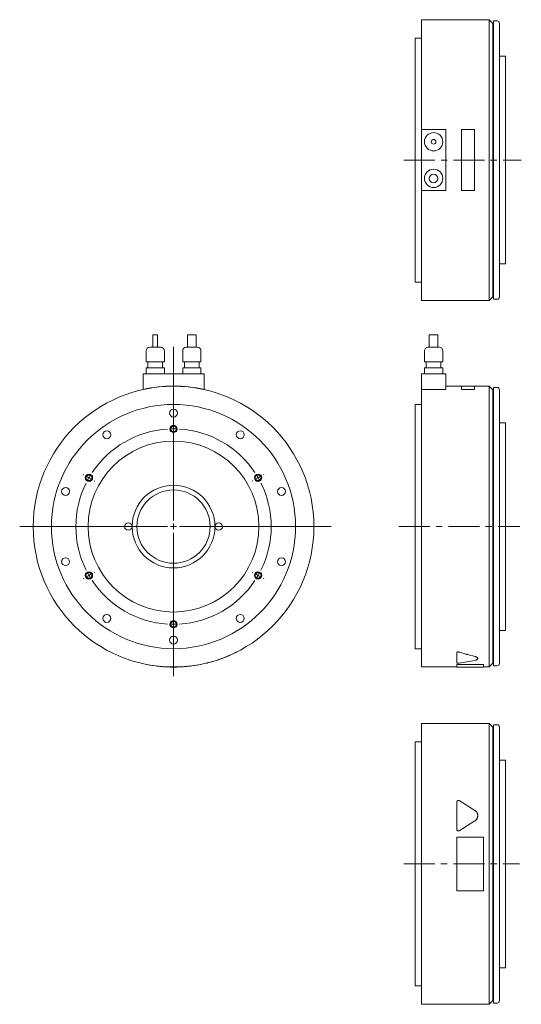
# Model space of a CAD drawing. Header units: millimetres. Extents: x 42 to 1026, y 15 to 833.
# Tile 1 of 2: x 42 to 453, y 15 to 821. Entities that reach past the tile are written whole.
import ezdxf

# ---------------------------------------------------------------- set-up
doc = ezdxf.new("R2010")
doc.units = ezdxf.units.MM
doc.header["$LTSCALE"] = 2
doc.linetypes.add('CENTERX2', pattern=[20.32, 12.7, -2.54, 2.54, -2.54])

# ---------------------------------------------------------------- blocks, each defined once
blk = doc.blocks.new('SW_CENTERMARKSYMBOL_1')
at = {"color": 6, "linetype": 'Continuous', "lineweight": 0}
for p, q in [((0, 5), (0, 147.2)), ((0, 85), (0, 85.5)), ((0, 80), (0, 82.5)), ((0, 80), (0, 77.5)), ((0, 75), (0, 74.5)), ((-73.61, 42.5), (-74.05, 42.75)), ((-69.28, 40), (-71.45, 41.25)), ((69.28, 40), (71.45, 41.25)), ((73.61, 42.5), (74.05, 42.75)), ((-69.28, 40), (-67.12, 38.75)), ((-64.95, 37.5), (-64.52, 37.25)), ((64.95, 37.5), (64.52, 37.25)), ((69.28, 40), (67.12, 38.75)), ((-5, 0), (-126.04, 0)), ((0, 0), (-2.5, 0)), ((0, 0), (0, 2.5)), ((0, 0), (0, -2.5)), ((0, 0), (2.5, 0)), ((5, 0), (129.19, 0)), ((0, -5), (0, -122.6)), ((-69.28, -40), (-71.45, -41.25)), ((-69.28, -40), (-67.12, -38.75)), ((-64.95, -37.5), (-64.52, -37.25)), ((64.95, -37.5), (64.52, -37.25)), ((69.28, -40), (67.12, -38.75)), ((69.28, -40), (71.45, -41.25)), ((-73.61, -42.5), (-74.05, -42.75)), ((73.61, -42.5), (74.05, -42.75)), ((0, -75), (0, -74.5)), ((0, -80), (0, -77.5)), ((0, -80), (0, -82.5)), ((0, -85), (0, -85.5))]:
    blk.add_line(p, q, dxfattribs=at)
for start, end in [(93.58099, 146.41901), (90, 91.79049), (88.20951, 90), (33.58099, 86.41901), (148.20951, 150), (30, 31.79049), (153.58099, 206.41901), (150, 151.79049), (28.20951, 30), (333.58099, 26.41901), (208.20951, 210), (210, 211.79049), (328.20951, 330), (330, 331.79049), (213.58099, 266.41901), (273.58099, 326.41901), (268.20951, 270), (270, 271.79049)]:
    blk.add_arc((0, 0), 80, start, end, dxfattribs=at)

msp = doc.modelspace()

# ---------------------------------------------------------------- linework, layer by layer
at = {"color": 7, "linetype": 'Continuous', "lineweight": 15}
for p, q in [((426.21, 821.4), (370.71, 821.4)), ((370.71, 731.4), (370.71, 821.4)), ((429.21, 818.4), (426.21, 821.4)), ((426.21, 591.4), (426.21, 821.4)), ((429.71, 818.4), (429.21, 818.4)), ((429.21, 594.4), (429.21, 818.4)), ((432.71, 820.4), (429.71, 820.4)), ((429.71, 592.4), (429.71, 820.4)), ((434.71, 818.4), (434.71, 594.4)), ((370.71, 806.4), (365.71, 806.4)), ((365.71, 606.4), (365.71, 806.4)), ((439.71, 791.4), (434.71, 791.4)), ((439.71, 621.4), (439.71, 791.4)), ((370.71, 731.4), (370.71, 681.4)), ((390.71, 731.4), (370.71, 731.4)), ((390.71, 681.4), (390.71, 731.4)), ((403.71, 731.43), (403.71, 681.38)), ((414.21, 731.43), (403.71, 731.43)), ((414.21, 681.38), (414.21, 731.43)), ((370.71, 681.4), (390.71, 681.4)), ((370.71, 591.4), (370.71, 681.4)), ((403.71, 681.38), (414.21, 681.38)), ((434.71, 621.4), (439.71, 621.4)), ((365.71, 606.4), (370.71, 606.4)), ((370.71, 591.4), (426.21, 591.4)), ((426.21, 591.4), (429.21, 594.4)), ((429.21, 594.4), (429.71, 594.4)), ((429.71, 592.4), (432.71, 592.4)), ((150.72, 563.2), (150.72, 553.2)), ((150.72, 563.2), (154.57, 563.2)), ((154.57, 553.2), (154.57, 563.2)), ((179.14, 563.2), (179.14, 553.2)), ((179.14, 563.2), (186.14, 563.2)), ((186.14, 553.2), (186.14, 563.2)), ((377.21, 563.2), (377.21, 553.2)), ((377.21, 563.2), (384.21, 563.2)), ((384.21, 553.2), (384.21, 563.2)), ((145.14, 550.2), (145.14, 541.2)), ((148.14, 553.2), (157.14, 553.2)), ((160.14, 541.2), (160.14, 550.2)), ((175.14, 550.2), (175.14, 541.2)), ((178.14, 553.2), (187.14, 553.2)), ((190.14, 541.2), (190.14, 550.2)), ((373.21, 550.2), (373.21, 541.2)), ((376.21, 553.2), (385.21, 553.2)), ((388.21, 541.2), (388.21, 550.2)), ((145.14, 541.2), (160.14, 541.2)), ((146.64, 541.2), (146.64, 536.2)), ((158.64, 536.2), (158.64, 541.2)), ((175.14, 541.2), (190.14, 541.2)), ((176.64, 541.2), (176.64, 536.2)), ((188.64, 536.2), (188.64, 541.2)), ((373.21, 541.2), (388.21, 541.2)), ((374.71, 541.2), (374.71, 536.2)), ((386.71, 536.2), (386.71, 541.2)), ((145.14, 536.2), (145.14, 531.2)), ((145.14, 536.2), (160.14, 536.2)), ((160.14, 531.2), (160.14, 536.2)), ((175.14, 536.2), (175.14, 531.2)), ((175.14, 536.2), (190.14, 536.2)), ((190.14, 531.2), (190.14, 536.2)), ((373.21, 536.2), (373.21, 531.2)), ((373.21, 536.2), (388.21, 536.2)), ((388.21, 531.2), (388.21, 536.2)), ((142.64, 531.2), (142.64, 518.55)), ((142.64, 531.2), (192.64, 531.2)), ((192.64, 531.2), (192.64, 518.55)), ((370.71, 531.2), (390.71, 531.2)), ((370.71, 531.2), (370.71, 518.55)), ((390.71, 531.2), (390.71, 518.45)), ((142.64, 518.45), (142.62, 518.55)), ((142.64, 518.55), (142.64, 518.45)), ((192.64, 518.45), (192.64, 518.55)), ((192.64, 518.45), (192.66, 518.55)), ((370.71, 406.2), (370.71, 518.55)), ((371.71, 518.55), (370.71, 518.55)), ((371.71, 518.45), (371.71, 518.55)), ((390.71, 518.45), (371.71, 518.45)), ((403.71, 521.2), (390.71, 521.2)), ((414.21, 521.3), (403.71, 521.3)), ((403.71, 521.3), (403.71, 518.55)), ((403.71, 518.55), (414.21, 518.55)), ((403.71, 518.45), (403.71, 518.55)), ((403.71, 518.45), (414.21, 518.45)), ((414.21, 518.55), (414.21, 521.3)), ((426.21, 521.2), (414.21, 521.2)), ((414.21, 518.45), (414.21, 518.55)), ((429.21, 518.2), (426.21, 521.2)), ((426.21, 406.2), (426.21, 521.2)), ((429.71, 518.2), (429.21, 518.2)), ((429.21, 406.2), (429.21, 518.2)), ((432.71, 520.2), (429.71, 520.2)), ((429.71, 406.2), (429.71, 520.2)), ((434.71, 518.2), (434.71, 294.2)), ((370.71, 506.2), (365.71, 506.2)), ((365.71, 406.2), (365.71, 506.2)), ((439.71, 491.2), (434.71, 491.2)), ((439.71, 406.2), (439.71, 491.2)), ((365.71, 306.2), (365.71, 406.2)), ((370.71, 291.2), (370.71, 406.2)), ((426.21, 291.2), (426.21, 406.2)), ((429.21, 294.2), (429.21, 406.2)), ((429.71, 292.2), (429.71, 406.2)), ((439.71, 321.2), (439.71, 406.2)), ((434.71, 321.2), (439.71, 321.2)), ((365.71, 306.2), (370.71, 306.2)), ((399.71, 303.03), (399.71, 302.94)), ((399.71, 294.62), (399.71, 302.94)), ((145.64, 293.33), (145.62, 293.23)), ((189.64, 293.33), (189.66, 293.23)), ((370.71, 291.2), (399.71, 291.2)), ((399.71, 293.33), (421.71, 293.33)), ((399.71, 293.33), (399.71, 293.23)), ((399.71, 293.23), (421.71, 293.23)), ((399.71, 291.1), (399.71, 293.23)), ((399.71, 291.1), (421.71, 291.1)), ((421.71, 293.33), (421.71, 293.23)), ((421.71, 293.23), (421.71, 291.1)), ((421.71, 291.2), (426.21, 291.2)), ((426.21, 291.2), (429.21, 294.2)), ((429.21, 294.2), (429.71, 294.2)), ((429.71, 292.2), (432.71, 292.2)), ((426.21, 244.9), (370.71, 244.9)), ((370.71, 14.9), (370.71, 244.9)), ((429.21, 241.9), (426.21, 244.9)), ((426.21, 14.9), (426.21, 244.9)), ((432.71, 243.9), (429.71, 243.9)), ((429.71, 15.9), (429.71, 243.9)), ((429.71, 241.9), (429.21, 241.9)), ((429.21, 17.9), (429.21, 241.9)), ((434.71, 241.9), (434.71, 17.9)), ((370.71, 229.9), (365.71, 229.9)), ((365.71, 29.9), (365.71, 229.9)), ((439.71, 214.9), (434.71, 214.9)), ((439.71, 44.9), (439.71, 214.9)), ((399.71, 158.12), (399.71, 180.74)), ((401.54, 181.76), (414.48, 173.78)), ((414.48, 165.09), (401.54, 157.1)), ((414.48, 165.05), (401.54, 157.07)), ((399.71, 158.1), (399.71, 158.12)), ((399.71, 151.92), (421.71, 151.92)), ((399.71, 107.88), (399.71, 151.92)), ((421.71, 151.92), (421.71, 107.88)), ((421.71, 107.88), (399.71, 107.88)), ((434.71, 44.9), (439.71, 44.9)), ((365.71, 29.9), (370.71, 29.9)), ((426.21, 14.9), (429.21, 17.9)), ((429.21, 17.9), (429.71, 17.9)), ((370.71, 14.9), (426.21, 14.9)), ((429.71, 15.9), (432.71, 15.9))]:
    msp.add_line(p, q, dxfattribs=at)
at = {"color": 6, "linetype": 'CENTERX2', "lineweight": 0}
for p, q in [((356.32, 706.4), (452.58, 706.4)), ((352.23, 406.2), (451.26, 406.2)), ((356.26, 129.9), (451.12, 129.9))]:
    msp.add_line(p, q, dxfattribs=at)
at = {"color": 7, "linetype": 'Continuous', "lineweight": 15}
for centre, radius in [((380.71, 721.4), 7.5), ((380.71, 721.4), 1.92), ((380.71, 691.4), 7.5), ((380.71, 691.4), 3.5), ((167.64, 406.2), 115), ((167.64, 406.2), 100), ((167.64, 499.2), 3.25), ((112.98, 481.44), 3.25), ((222.3, 481.44), 3.25), ((167.64, 406.2), 70), ((79.19, 434.94), 3.25), ((167.64, 406.2), 33.9), ((167.64, 406.2), 30), ((256.09, 434.94), 3.25), ((130.64, 406.2), 3), ((204.64, 406.2), 3), ((79.19, 377.46), 3.25), ((256.09, 377.46), 3.25), ((112.98, 330.96), 3.25), ((222.3, 330.96), 3.25), ((167.64, 313.2), 3.25)]:
    msp.add_circle(centre, radius, dxfattribs=at)
at = {"color": 6, "linetype": 'Continuous', "lineweight": 15}
for centre in [(167.64, 486.2), (98.36, 446.2), (236.92, 446.2), (98.36, 366.2), (236.92, 366.2), (167.64, 326.2)]:
    msp.add_circle(centre, 3, dxfattribs=at)
for centre in [(167.64, 486.2), (98.36, 446.2), (236.92, 446.2), (98.36, 366.2), (236.92, 366.2), (167.64, 326.2)]:
    msp.add_circle(centre, 2.46)
at = {"color": 7, "linetype": 'Continuous', "lineweight": 15}
for centre, radius, start, end in [((432.71, 818.4), 2, 0, 90), ((432.71, 594.4), 2, 270, 0), ((148.14, 550.2), 3, 90, 180), ((157.14, 550.2), 3, 0, 90), ((178.14, 550.2), 3, 90, 180), ((187.14, 550.2), 3, 0, 90), ((376.21, 550.2), 3, 90, 180), ((385.21, 550.2), 3, 0, 90), ((167.64, 406.2), 115.1, 77.45523, 102.54477), ((432.71, 518.2), 2, 0, 90), ((167.64, 406.2), 115.1, 284.19468, 296.2149), ((167.64, 406.2), 115.1, 258.97109, 281.02891), ((432.71, 294.2), 2, 270, 0), ((432.71, 241.9), 2, 0, 90), ((432.71, 17.9), 2, 270, 0)]:
    msp.add_arc(centre, radius, start, end, dxfattribs=at)
for centre, ratio, start_param, end_param in [((485.61, 406.2), 0.616389, 4.244927, 4.321262), ((485.61, 406.2), 0.616925, 4.244927, 4.321262), ((357.44, 406.2), 0.616925, 4.950981, 5.02309)]:
    msp.add_ellipse(centre, major_axis=(186.57, 0), ratio=ratio, start_param=start_param, end_param=end_param, dxfattribs=at)
for points, knots in [([(218.48, 302.94), (218.58, 302.99), (218.78, 303.09), (219.07, 303.23), (219.32, 303.36), (219.52, 303.46), (219.65, 303.52), (219.66, 303.53), (219.67, 303.53)], [0, 0, 0, 0, 0.177923, 0.356305, 0.534021, 0.711414, 0.889472, 1, 1, 1, 1]), ([(401.54, 303.54), (401.5, 303.55), (401.44, 303.57), (401.34, 303.59), (401.22, 303.61), (401.07, 303.63), (400.85, 303.63), (400.57, 303.61), (400.27, 303.55), (400.02, 303.44), (399.87, 303.34), (399.79, 303.25), (399.74, 303.18), (399.71, 303.1), (399.71, 303.05), (399.71, 303.03)], [0, 0, 0, 0, 0.042293, 0.084035, 0.125628, 0.188415, 0.251025, 0.37595, 0.500841, 0.625239, 0.749836, 0.812186, 0.875092, 0.937446, 1, 1, 1, 1]), ([(399.71, 302.94), (399.71, 302.99), (399.72, 303.04), (399.76, 303.11), (399.77, 303.13), (399.81, 303.18), (399.83, 303.2), (399.88, 303.25), (399.91, 303.27), (399.95, 303.3), (399.97, 303.31), (400, 303.33), (400.02, 303.34), (400.07, 303.37), (400.11, 303.39), (400.17, 303.41), (400.19, 303.42), (400.24, 303.44), (400.26, 303.44), (400.33, 303.47), (400.38, 303.48), (400.47, 303.5), (400.52, 303.51), (400.69, 303.53), (400.8, 303.54), (400.96, 303.54), (401.02, 303.54), (401.13, 303.53), (401.18, 303.52), (401.34, 303.5), (401.44, 303.48), (401.54, 303.45)], [0, 0, 0, 0, 0.125, 0.125, 0.1875, 0.1875, 0.25, 0.25, 0.3125, 0.3125, 0.34375, 0.34375, 0.375, 0.375, 0.4375, 0.4375, 0.46875, 0.46875, 0.5, 0.5, 0.5625, 0.5625, 0.625, 0.625, 0.75, 0.75, 0.8125, 0.8125, 0.875, 0.875, 1, 1, 1, 1]), ([(414.48, 299.89), (414.84, 299.78), (415.55, 299.57), (416.32, 299.14), (416.77, 298.68), (416.96, 298.36), (416.9, 298.2), (416.9, 298.2)], [0, 0, 0, 0, 0.248305, 0.497378, 0.746497, 0.994828, 1, 1, 1, 1]), ([(414.48, 299.79), (414.67, 299.75), (414.85, 299.69), (415.1, 299.61), (415.18, 299.58), (415.31, 299.54), (415.35, 299.52), (415.42, 299.49), (415.46, 299.47), (415.65, 299.39), (415.79, 299.33), (415.98, 299.22), (416.04, 299.19), (416.13, 299.13), (416.16, 299.12), (416.21, 299.08), (416.24, 299.06), (416.37, 298.97), (416.46, 298.89), (416.58, 298.78), (416.62, 298.74), (416.68, 298.66), (416.71, 298.62), (416.79, 298.5), (416.84, 298.43), (416.89, 298.27), (416.9, 298.19), (416.91, 298.04), (416.89, 297.96), (416.86, 297.84), (416.84, 297.81), (416.81, 297.75), (416.8, 297.73), (416.78, 297.69), (416.77, 297.68), (416.7, 297.58), (416.63, 297.51), (416.52, 297.41), (416.47, 297.37), (416.41, 297.32), (416.38, 297.31), (416.33, 297.27), (416.31, 297.26), (416.18, 297.17), (416.06, 297.11), (415.87, 297.02), (415.8, 297), (415.7, 296.95), (415.66, 296.94), (415.59, 296.91), (415.55, 296.9), (415.21, 296.78), (414.86, 296.69), (414.48, 296.61)], [0, 0, 0, 0, 0.0625, 0.0625, 0.09375, 0.09375, 0.109375, 0.109375, 0.125, 0.125, 0.1875, 0.1875, 0.21875, 0.21875, 0.234375, 0.234375, 0.25, 0.25, 0.3125, 0.3125, 0.34375, 0.34375, 0.375, 0.375, 0.4375, 0.4375, 0.5, 0.5, 0.5625, 0.5625, 0.59375, 0.59375, 0.609375, 0.609375, 0.625, 0.625, 0.6875, 0.6875, 0.71875, 0.71875, 0.734375, 0.734375, 0.75, 0.75, 0.8125, 0.8125, 0.84375, 0.84375, 0.859375, 0.859375, 0.875, 0.875, 1, 1, 1, 1]), ([(194.68, 294.32), (194.69, 294.32), (194.7, 294.33), (194.81, 294.35), (195, 294.4), (195.26, 294.46), (195.55, 294.54), (195.76, 294.59), (195.86, 294.62)], [0, 0, 0, 0, 0.098909, 0.279028, 0.459012, 0.63884, 0.818998, 1, 1, 1, 1]), ([(401.54, 294.36), (401.35, 294.33), (401.14, 294.32), (400.82, 294.32), (400.71, 294.32), (400.5, 294.33), (400.4, 294.34), (400.12, 294.38), (399.97, 294.42), (399.76, 294.51), (399.71, 294.56), (399.71, 294.62)], [0, 0, 0, 0, 0.25, 0.25, 0.375, 0.375, 0.5, 0.5, 0.75, 0.75, 1, 1, 1, 1]), ([(399.71, 180.74), (399.71, 180.84), (399.72, 180.94), (399.76, 181.09), (399.77, 181.13), (399.81, 181.23), (399.83, 181.27), (399.88, 181.36), (399.91, 181.41), (399.95, 181.47), (399.97, 181.49), (400, 181.53), (400.02, 181.55), (400.07, 181.61), (400.11, 181.64), (400.17, 181.69), (400.19, 181.71), (400.24, 181.74), (400.26, 181.75), (400.33, 181.79), (400.38, 181.82), (400.47, 181.86), (400.52, 181.88), (400.69, 181.93), (400.8, 181.94), (400.96, 181.94), (401.02, 181.94), (401.13, 181.92), (401.18, 181.91), (401.34, 181.86), (401.44, 181.82), (401.54, 181.76)], [0, 0, 0, 0, 0.125, 0.125, 0.1875, 0.1875, 0.25, 0.25, 0.3125, 0.3125, 0.34375, 0.34375, 0.375, 0.375, 0.4375, 0.4375, 0.46875, 0.46875, 0.5, 0.5, 0.5625, 0.5625, 0.625, 0.625, 0.75, 0.75, 0.8125, 0.8125, 0.875, 0.875, 1, 1, 1, 1]), ([(414.48, 173.78), (414.67, 173.66), (414.85, 173.53), (415.1, 173.33), (415.18, 173.26), (415.31, 173.14), (415.35, 173.11), (415.42, 173.03), (415.46, 172.99), (415.65, 172.79), (415.79, 172.63), (415.98, 172.37), (416.04, 172.28), (416.13, 172.14), (416.16, 172.09), (416.21, 172), (416.24, 171.95), (416.37, 171.72), (416.46, 171.52), (416.58, 171.23), (416.62, 171.13), (416.68, 170.92), (416.71, 170.82), (416.79, 170.51), (416.84, 170.3), (416.89, 169.88), (416.9, 169.67), (416.91, 169.24), (416.89, 169.03), (416.86, 168.71), (416.84, 168.61), (416.81, 168.45), (416.8, 168.4), (416.78, 168.29), (416.77, 168.24), (416.7, 167.98), (416.63, 167.77), (416.52, 167.47), (416.47, 167.37), (416.41, 167.23), (416.38, 167.18), (416.33, 167.08), (416.31, 167.03), (416.18, 166.79), (416.06, 166.61), (415.87, 166.34), (415.8, 166.26), (415.7, 166.13), (415.66, 166.09), (415.59, 166.01), (415.55, 165.97), (415.21, 165.6), (414.86, 165.32), (414.48, 165.09)], [0, 0, 0, 0, 0.0625, 0.0625, 0.09375, 0.09375, 0.109375, 0.109375, 0.125, 0.125, 0.1875, 0.1875, 0.21875, 0.21875, 0.234375, 0.234375, 0.25, 0.25, 0.3125, 0.3125, 0.34375, 0.34375, 0.375, 0.375, 0.4375, 0.4375, 0.5, 0.5, 0.5625, 0.5625, 0.59375, 0.59375, 0.609375, 0.609375, 0.625, 0.625, 0.6875, 0.6875, 0.71875, 0.71875, 0.734375, 0.734375, 0.75, 0.75, 0.8125, 0.8125, 0.84375, 0.84375, 0.859375, 0.859375, 0.875, 0.875, 1, 1, 1, 1]), ([(414.48, 165.05), (414.54, 165.09), (414.67, 165.17), (414.85, 165.3), (415.03, 165.44), (415.2, 165.58), (415.36, 165.74), (415.62, 166), (415.95, 166.39), (416.29, 166.95), (416.57, 167.54), (416.74, 168.08), (416.84, 168.57), (416.9, 169), (416.9, 169.28), (416.91, 169.42)], [0, 0, 0, 0, 0.041697, 0.083315, 0.124935, 0.166642, 0.208515, 0.250637, 0.374999, 0.500239, 0.624918, 0.750376, 0.833456, 0.91649, 1, 1, 1, 1]), ([(401.54, 157.1), (401.35, 156.99), (401.14, 156.92), (400.82, 156.92), (400.71, 156.93), (400.5, 156.98), (400.4, 157.02), (400.12, 157.18), (399.97, 157.34), (399.76, 157.7), (399.71, 157.91), (399.71, 158.12)], [0, 0, 0, 0, 0.25, 0.25, 0.375, 0.375, 0.5, 0.5, 0.75, 0.75, 1, 1, 1, 1]), ([(399.71, 158.1), (399.71, 158.06), (399.71, 157.99), (399.72, 157.89), (399.75, 157.77), (399.79, 157.64), (399.89, 157.45), (400.05, 157.24), (400.3, 157.04), (400.6, 156.92), (400.87, 156.89), (401.09, 156.91), (401.24, 156.94), (401.4, 157), (401.49, 157.05), (401.54, 157.07)], [0, 0, 0, 0, 0.041967, 0.083754, 0.125662, 0.18832, 0.250794, 0.375532, 0.500174, 0.625056, 0.749956, 0.812351, 0.875029, 0.93742, 1, 1, 1, 1])]:
    msp.add_open_spline(points, degree=3, knots=knots, dxfattribs=at)

# ---------------------------------------------------------------- block references
at = {"color": 7, "linetype": 'Continuous', "lineweight": 0}
msp.add_blockref('SW_CENTERMARKSYMBOL_1', (167.64, 406.2), dxfattribs=at)

doc.saveas('drawing.dxf')
